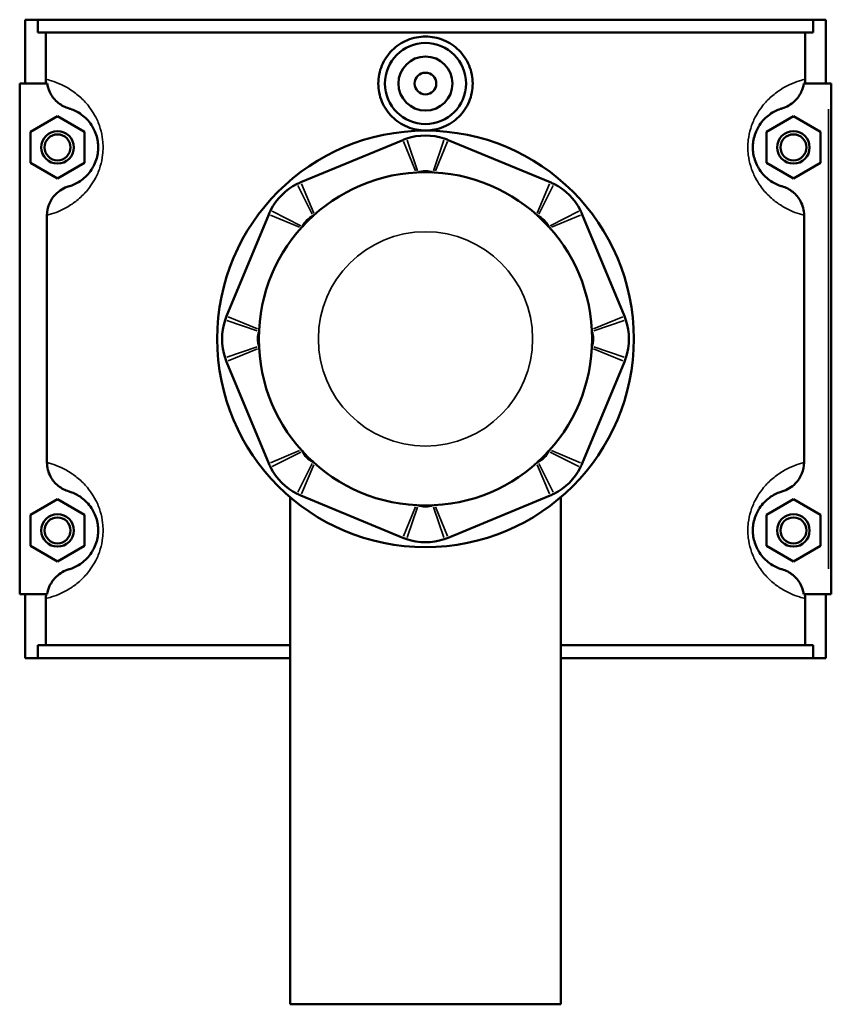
# Model space of a CAD drawing. Header units: millimetres. Extents: x -251 to 971, y -113 to 1155.
# Tile 9 of 9: x 387 to 537, y 823 to 1005. Entities that reach past the tile are written whole.
import ezdxf

# ---------------------------------------------------------------- set-up
doc = ezdxf.new("R2010")
doc.units = ezdxf.units.MM
doc.layers.add('Visible (ANSI)', color=7, linetype='Continuous', lineweight=50)
doc.layers.add('Visible Narrow (ANSI)', color=7, linetype='Continuous', lineweight=35)

msp = doc.modelspace()

# ---------------------------------------------------------------- linework, layer by layer
at = {"layer": 'Visible (ANSI)'}
for p, q in [((388.27, 1005.23), (388.27, 993.43)), ((388.27, 1005.23), (390.65, 1005.23)), ((390.65, 1005.23), (533.9, 1005.23)), ((390.65, 1002.87), (390.65, 1005.23)), ((533.9, 1005.23), (533.9, 1002.87)), ((533.9, 1005.23), (536.27, 1005.23)), ((536.27, 1005.23), (536.27, 993.43)), ((533.9, 1002.87), (390.65, 1002.87)), ((392.11, 994.22), (392.11, 1002.87)), ((532.44, 994.22), (532.44, 1002.87)), ((392.36, 993.43), (387.27, 993.43)), ((387.27, 993.43), (387.27, 899.03)), ((532.18, 993.43), (536.77, 993.43)), ((536.77, 993.43), (537.27, 993.43)), ((537.27, 899.03), (537.27, 993.43)), ((389.27, 984.52), (394.27, 987.41)), ((394.27, 987.41), (399.27, 984.52)), ((530.27, 987.41), (525.27, 984.52)), ((535.27, 984.52), (530.27, 987.41)), ((389.27, 978.75), (389.27, 984.52)), ((399.27, 984.52), (399.27, 978.75)), ((458.06, 982.99), (439.26, 975.2)), ((485.29, 975.2), (466.48, 982.99)), ((525.27, 984.52), (525.27, 978.75)), ((535.27, 978.75), (535.27, 984.52)), ((394.27, 975.86), (389.27, 978.75)), ((399.27, 978.75), (394.27, 975.86)), ((525.27, 978.75), (530.27, 975.86)), ((530.27, 975.86), (535.27, 978.75)), ((392.31, 969.09), (392.31, 923.37)), ((433.31, 969.25), (425.52, 950.44)), ((499.03, 950.44), (491.24, 969.25)), ((532.24, 923.37), (532.24, 969.09)), ((425.52, 942.02), (433.31, 923.22)), ((491.24, 923.22), (499.03, 942.02)), ((389.27, 913.72), (394.27, 916.61)), ((394.27, 916.61), (399.27, 913.72)), ((437.27, 916.95), (437.27, 823.23)), ((439.26, 917.27), (458.06, 909.48)), ((466.48, 909.48), (485.29, 917.27)), ((487.27, 916.95), (487.27, 823.23)), ((530.27, 916.61), (525.27, 913.72)), ((535.27, 913.72), (530.27, 916.61)), ((389.27, 907.95), (389.27, 913.72)), ((399.27, 913.72), (399.27, 907.95)), ((525.27, 913.72), (525.27, 907.95)), ((535.27, 907.95), (535.27, 913.72)), ((394.27, 905.06), (389.27, 907.95)), ((399.27, 907.95), (394.27, 905.06)), ((525.27, 907.95), (530.27, 905.06)), ((530.27, 905.06), (535.27, 907.95)), ((387.27, 899.03), (392.36, 899.03)), ((388.27, 899.03), (388.27, 887.23)), ((392.11, 889.59), (392.11, 898.24)), ((536.77, 899.03), (532.18, 899.03)), ((532.44, 889.59), (532.44, 898.24)), ((536.27, 899.03), (536.27, 887.23)), ((537.27, 899.03), (536.77, 899.03)), ((437.27, 889.59), (390.65, 889.59)), ((390.65, 887.23), (390.65, 889.59)), ((533.9, 889.59), (487.27, 889.59)), ((533.9, 889.59), (533.9, 887.23)), ((390.65, 887.23), (388.27, 887.23)), ((390.65, 887.23), (437.27, 887.23)), ((487.27, 887.23), (533.9, 887.23)), ((536.27, 887.23), (533.9, 887.23)), ((437.27, 823.23), (487.27, 823.23))]:
    msp.add_line(p, q, dxfattribs=at)
for centre, radius in [((462.27, 993.43), 7.5), ((462.27, 993.43), 5), ((462.27, 993.43), 2), ((394.27, 981.63), 3), ((462.27, 946.23), 38.5), ((530.27, 981.63), 3), ((394.27, 981.63), 2.4), ((530.27, 981.63), 2.4), ((462.27, 946.23), 30.8), ((394.27, 910.83), 3), ((530.27, 910.83), 3), ((394.27, 910.83), 2.4), ((530.27, 910.83), 2.4)]:
    msp.add_circle(centre, radius, dxfattribs=at)
for centre, radius, start, end in [((462.27, 972.83), 11, 71.5967, 108.4033), ((462.27, 972.83), 4.4, 71.5967, 108.4033), ((443.47, 965.04), 11, 116.5967, 153.4033), ((481.08, 965.04), 11, 26.5967, 63.4033), ((443.47, 965.04), 4.4, 116.5967, 153.4033), ((481.08, 965.04), 4.4, 26.5967, 63.4033), ((435.68, 946.23), 11, 161.5967, 198.4033), ((488.87, 946.23), 11, 341.5967, 18.4033), ((435.68, 946.23), 4.4, 161.5967, 198.4033), ((488.87, 946.23), 4.4, 341.5967, 18.4033), ((443.47, 927.43), 4.4, 206.5967, 243.4033), ((481.08, 927.43), 4.4, 296.5967, 333.4033), ((443.47, 927.43), 11, 206.5967, 243.4033), ((481.08, 927.43), 11, 296.5967, 333.4033), ((462.27, 919.64), 4.4, 251.5967, 288.4033), ((462.27, 919.64), 11, 251.5967, 288.4033)]:
    msp.add_arc(centre, radius, start, end, dxfattribs=at)
for points, knots in [([(471, 993.43), (471, 992.34), (470.78, 991.17), (469.88, 989.03), (469.21, 988.05), (467.66, 986.52), (466.68, 985.85), (464.53, 984.97), (463.37, 984.75), (461.18, 984.75), (460.01, 984.97), (457.87, 985.85), (456.89, 986.52), (455.34, 988.05), (454.66, 989.03), (453.77, 991.17), (453.55, 992.34), (453.55, 994.53), (453.77, 995.69), (454.66, 997.84), (455.34, 998.81), (456.89, 1000.35), (457.87, 1001.01), (460.01, 1001.9), (461.18, 1002.11), (463.37, 1002.11), (464.53, 1001.9), (466.68, 1001.01), (467.66, 1000.35), (469.21, 998.81), (469.88, 997.84), (470.78, 995.69), (471, 994.53), (471, 993.43)], [0, 0, 0, 0, 0.328444, 0.328444, 0.656888, 0.656888, 0.984923, 0.984923, 1.312958, 1.312958, 1.640993, 1.640993, 1.969028, 1.969028, 2.297472, 2.297472, 2.625916, 2.625916, 2.95436, 2.95436, 3.282804, 3.282804, 3.610839, 3.610839, 3.938874, 3.938874, 4.266909, 4.266909, 4.594944, 4.594944, 4.923388, 4.923388, 5.251832, 5.251832, 5.251832, 5.251832]), ([(392.36, 993.43), (392.4, 993.19), (392.44, 992.96), (392.62, 992.33), (392.77, 991.94), (393.32, 990.93), (393.8, 990.35), (394.98, 989.4), (395.66, 989.04), (396.39, 988.83)], [-0.6484773, -0.6484773, -0.6484773, -0.6484773, -0.5757058, -0.5757058, -0.452537, -0.452537, -0.2287038, -0.2287038, 0, 0, 0, 0]), ([(528.16, 988.83), (528.59, 988.95), (529.01, 989.13), (529.79, 989.58), (530.16, 989.85), (531.01, 990.66), (531.43, 991.24), (531.96, 992.39), (532.11, 992.9), (532.18, 993.43)], [-0.698132, -0.698132, -0.698132, -0.698132, -0.5629398, -0.5629398, -0.426968, -0.426968, -0.2113638, -0.2113638, -0.0503306, -0.0503306, -0.0503306, -0.0503306]), ([(396.39, 988.83), (396.49, 988.8), (396.59, 988.77), (396.98, 988.63), (397.29, 988.51), (397.97, 988.17), (398.33, 987.96), (399.03, 987.44), (399.36, 987.16), (399.98, 986.52), (400.27, 986.16), (400.73, 985.47), (400.9, 985.17), (401.23, 984.47), (401.38, 984.07), (401.61, 983.26), (401.69, 982.85), (401.76, 982.17), (401.77, 981.9), (401.77, 981.63), (401.77, 981.36), (401.76, 981.1), (401.69, 980.41), (401.61, 980), (401.38, 979.19), (401.23, 978.79), (400.9, 978.1), (400.73, 977.79), (400.27, 977.1), (399.98, 976.75), (399.36, 976.1), (399.03, 975.82), (398.33, 975.31), (397.97, 975.1), (397.29, 974.76), (396.98, 974.63), (396.59, 974.5), (396.49, 974.47), (396.39, 974.44)], [0.661778, 0.661778, 0.661778, 0.661778, 0.891026, 0.891026, 1.441714, 1.441714, 1.956605, 1.956605, 2.374479, 2.374479, 2.734939, 2.734939, 2.968372, 2.968372, 3.221448, 3.221448, 3.444472, 3.444472, 3.583862, 3.583862, 3.583862, 3.723252, 3.723252, 3.946276, 3.946276, 4.199353, 4.199353, 4.432786, 4.432786, 4.793245, 4.793245, 5.21112, 5.21112, 5.726011, 5.726011, 6.276699, 6.276699, 6.505946, 6.505946, 6.505946, 6.505946]), ([(528.16, 974.44), (528.06, 974.47), (527.95, 974.5), (527.57, 974.63), (527.26, 974.76), (526.58, 975.1), (526.21, 975.31), (525.52, 975.82), (525.19, 976.1), (524.57, 976.75), (524.28, 977.1), (523.82, 977.79), (523.65, 978.1), (523.32, 978.79), (523.17, 979.19), (522.94, 980), (522.86, 980.41), (522.79, 981.1), (522.77, 981.36), (522.77, 981.63), (522.77, 981.9), (522.79, 982.17), (522.86, 982.85), (522.94, 983.26), (523.17, 984.07), (523.32, 984.47), (523.65, 985.17), (523.82, 985.47), (524.28, 986.16), (524.57, 986.52), (525.19, 987.16), (525.52, 987.44), (526.21, 987.96), (526.58, 988.17), (527.26, 988.51), (527.57, 988.63), (527.95, 988.77), (528.06, 988.8), (528.16, 988.83)], [0.661778, 0.661778, 0.661778, 0.661778, 0.891024, 0.891024, 1.441714, 1.441714, 1.956605, 1.956605, 2.374479, 2.374479, 2.734939, 2.734939, 2.968372, 2.968372, 3.221448, 3.221448, 3.444472, 3.444472, 3.583862, 3.583862, 3.583862, 3.723252, 3.723252, 3.946276, 3.946276, 4.199352, 4.199352, 4.432785, 4.432785, 4.793245, 4.793245, 5.211119, 5.211119, 5.72601, 5.72601, 6.2767, 6.2767, 6.505946, 6.505946, 6.505946, 6.505946]), ([(458.8, 983.26), (458.68, 983.22), (458.55, 983.18), (458.31, 983.09), (458.18, 983.04), (458.06, 982.99)], [0.32119874, 0.32119874, 0.32119874, 0.32119874, 0.35694891, 0.35694891, 0.39269908, 0.39269908, 0.39269908, 0.39269908]), ([(466.48, 982.99), (466.36, 983.04), (466.24, 983.09), (465.99, 983.18), (465.87, 983.22), (465.75, 983.26)], [-0.39269908, -0.39269908, -0.39269908, -0.39269908, -0.35694891, -0.35694891, -0.32119874, -0.32119874, -0.32119874, -0.32119874]), ([(396.39, 974.44), (395.92, 974.3), (395.46, 974.1), (394.62, 973.59), (394.23, 973.28), (393.38, 972.41), (392.98, 971.81), (392.45, 970.49), (392.31, 969.79), (392.31, 969.09)], [-0.7224408, -0.7224408, -0.7224408, -0.7224408, -0.5746891, -0.5746891, -0.4260435, -0.4260435, -0.2110445, -0.2110445, 0, 0, 0, 0]), ([(439.26, 975.2), (439.14, 975.15), (439.02, 975.1), (438.78, 974.99), (438.66, 974.93), (438.54, 974.87)], [-0.39269908, -0.39269908, -0.39269908, -0.39269908, -0.35694891, -0.35694891, -0.32119874, -0.32119874, -0.32119874, -0.32119874]), ([(486, 974.87), (485.89, 974.93), (485.77, 974.99), (485.53, 975.1), (485.41, 975.15), (485.29, 975.2)], [0.32119874, 0.32119874, 0.32119874, 0.32119874, 0.35694891, 0.35694891, 0.39269908, 0.39269908, 0.39269908, 0.39269908]), ([(532.24, 969.09), (532.24, 969.54), (532.18, 969.99), (531.96, 970.86), (531.79, 971.28), (531.22, 972.34), (530.74, 972.92), (529.57, 973.87), (528.89, 974.22), (528.16, 974.44)], [-0.7231392, -0.7231392, -0.7231392, -0.7231392, -0.5878857, -0.5878857, -0.452537, -0.452537, -0.2287038, -0.2287038, 0, 0, 0, 0]), ([(433.63, 969.96), (433.57, 969.84), (433.52, 969.73), (433.41, 969.49), (433.36, 969.37), (433.31, 969.25)], [0.32119874, 0.32119874, 0.32119874, 0.32119874, 0.35694891, 0.35694891, 0.39269908, 0.39269908, 0.39269908, 0.39269908]), ([(491.24, 969.25), (491.19, 969.37), (491.14, 969.49), (491.03, 969.73), (490.97, 969.84), (490.91, 969.96)], [-0.39269908, -0.39269908, -0.39269908, -0.39269908, -0.35694891, -0.35694891, -0.32119874, -0.32119874, -0.32119874, -0.32119874]), ([(425.52, 950.44), (425.47, 950.32), (425.42, 950.2), (425.33, 949.95), (425.28, 949.83), (425.24, 949.71)], [-0.39269908, -0.39269908, -0.39269908, -0.39269908, -0.35694891, -0.35694891, -0.32119874, -0.32119874, -0.32119874, -0.32119874]), ([(499.3, 949.71), (499.26, 949.83), (499.22, 949.95), (499.13, 950.2), (499.08, 950.32), (499.03, 950.44)], [0.32119874, 0.32119874, 0.32119874, 0.32119874, 0.35694891, 0.35694891, 0.39269908, 0.39269908, 0.39269908, 0.39269908]), ([(425.24, 942.76), (425.28, 942.64), (425.33, 942.51), (425.42, 942.27), (425.47, 942.14), (425.52, 942.02)], [0.32119874, 0.32119874, 0.32119874, 0.32119874, 0.35694891, 0.35694891, 0.39269908, 0.39269908, 0.39269908, 0.39269908]), ([(499.03, 942.02), (499.08, 942.14), (499.13, 942.27), (499.22, 942.51), (499.26, 942.64), (499.3, 942.76)], [-0.39269908, -0.39269908, -0.39269908, -0.39269908, -0.35694891, -0.35694891, -0.32119874, -0.32119874, -0.32119874, -0.32119874]), ([(392.31, 923.37), (392.31, 922.92), (392.37, 922.48), (392.59, 921.6), (392.75, 921.18), (393.32, 920.13), (393.8, 919.55), (394.98, 918.6), (395.66, 918.24), (396.39, 918.03)], [-0.7231392, -0.7231392, -0.7231392, -0.7231392, -0.5878857, -0.5878857, -0.452537, -0.452537, -0.2287038, -0.2287038, 0, 0, 0, 0]), ([(433.31, 923.22), (433.36, 923.1), (433.41, 922.98), (433.52, 922.74), (433.57, 922.62), (433.63, 922.5)], [-0.39269908, -0.39269908, -0.39269908, -0.39269908, -0.35694891, -0.35694891, -0.32119874, -0.32119874, -0.32119874, -0.32119874]), ([(490.91, 922.5), (490.97, 922.62), (491.03, 922.74), (491.14, 922.98), (491.19, 923.1), (491.24, 923.22)], [0.32119874, 0.32119874, 0.32119874, 0.32119874, 0.35694891, 0.35694891, 0.39269908, 0.39269908, 0.39269908, 0.39269908]), ([(528.16, 918.03), (528.63, 918.17), (529.08, 918.37), (529.93, 918.87), (530.32, 919.18), (531.17, 920.05), (531.56, 920.66), (532.1, 921.97), (532.24, 922.67), (532.24, 923.37)], [-0.7224408, -0.7224408, -0.7224408, -0.7224408, -0.5746891, -0.5746891, -0.4260435, -0.4260435, -0.2110445, -0.2110445, 0, 0, 0, 0]), ([(396.39, 918.03), (396.49, 918), (396.59, 917.97), (396.98, 917.83), (397.29, 917.71), (397.97, 917.37), (398.33, 917.16), (399.03, 916.64), (399.36, 916.36), (399.98, 915.72), (400.27, 915.36), (400.73, 914.67), (400.9, 914.37), (401.23, 913.67), (401.38, 913.27), (401.61, 912.46), (401.69, 912.05), (401.76, 911.37), (401.77, 911.1), (401.77, 910.83), (401.77, 910.56), (401.76, 910.3), (401.69, 909.61), (401.61, 909.2), (401.38, 908.39), (401.23, 907.99), (400.9, 907.3), (400.73, 906.99), (400.27, 906.3), (399.98, 905.95), (399.36, 905.3), (399.03, 905.02), (398.33, 904.51), (397.97, 904.3), (397.29, 903.96), (396.98, 903.83), (396.59, 903.7), (396.49, 903.67), (396.39, 903.64)], [0.661778, 0.661778, 0.661778, 0.661778, 0.891026, 0.891026, 1.441714, 1.441714, 1.956605, 1.956605, 2.374479, 2.374479, 2.734939, 2.734939, 2.968372, 2.968372, 3.221448, 3.221448, 3.444472, 3.444472, 3.583862, 3.583862, 3.583862, 3.723252, 3.723252, 3.946276, 3.946276, 4.199353, 4.199353, 4.432786, 4.432786, 4.793245, 4.793245, 5.211119, 5.211119, 5.726011, 5.726011, 6.276699, 6.276699, 6.505946, 6.505946, 6.505946, 6.505946]), ([(438.54, 917.59), (438.66, 917.53), (438.78, 917.48), (439.02, 917.37), (439.14, 917.32), (439.26, 917.27)], [0.32119874, 0.32119874, 0.32119874, 0.32119874, 0.35694891, 0.35694891, 0.39269908, 0.39269908, 0.39269908, 0.39269908]), ([(485.29, 917.27), (485.41, 917.32), (485.53, 917.37), (485.77, 917.48), (485.89, 917.53), (486, 917.59)], [-0.39269908, -0.39269908, -0.39269908, -0.39269908, -0.35694891, -0.35694891, -0.32119874, -0.32119874, -0.32119874, -0.32119874]), ([(528.16, 903.64), (528.06, 903.67), (527.95, 903.7), (527.57, 903.83), (527.26, 903.96), (526.58, 904.3), (526.21, 904.51), (525.52, 905.02), (525.19, 905.3), (524.57, 905.95), (524.28, 906.3), (523.82, 906.99), (523.65, 907.3), (523.32, 907.99), (523.17, 908.39), (522.94, 909.2), (522.86, 909.61), (522.79, 910.3), (522.77, 910.56), (522.77, 910.83), (522.77, 911.1), (522.79, 911.37), (522.86, 912.05), (522.94, 912.46), (523.17, 913.27), (523.32, 913.67), (523.65, 914.37), (523.82, 914.67), (524.28, 915.36), (524.57, 915.72), (525.19, 916.36), (525.52, 916.64), (526.21, 917.16), (526.58, 917.37), (527.26, 917.71), (527.57, 917.83), (527.95, 917.97), (528.06, 918), (528.16, 918.03)], [0.661492, 0.661492, 0.661492, 0.661492, 0.890716, 0.890716, 1.441433, 1.441433, 1.956323, 1.956323, 2.374196, 2.374196, 2.734655, 2.734655, 2.968086, 2.968086, 3.221162, 3.221162, 3.444186, 3.444186, 3.583576, 3.583576, 3.583576, 3.722966, 3.722966, 3.945989, 3.945989, 4.199065, 4.199065, 4.432497, 4.432497, 4.792955, 4.792955, 5.210828, 5.210828, 5.725718, 5.725718, 6.276436, 6.276436, 6.50566, 6.50566, 6.50566, 6.50566]), ([(458.06, 909.48), (458.18, 909.43), (458.31, 909.38), (458.55, 909.29), (458.68, 909.24), (458.8, 909.2)], [-0.39269908, -0.39269908, -0.39269908, -0.39269908, -0.35694891, -0.35694891, -0.32119874, -0.32119874, -0.32119874, -0.32119874]), ([(465.75, 909.2), (465.87, 909.24), (465.99, 909.29), (466.24, 909.38), (466.36, 909.43), (466.48, 909.48)], [0.32119874, 0.32119874, 0.32119874, 0.32119874, 0.35694891, 0.35694891, 0.39269908, 0.39269908, 0.39269908, 0.39269908]), ([(396.39, 903.64), (395.96, 903.51), (395.54, 903.33), (394.76, 902.88), (394.39, 902.61), (393.54, 901.81), (393.11, 901.22), (392.59, 900.08), (392.44, 899.56), (392.36, 899.03)], [-0.698132, -0.698132, -0.698132, -0.698132, -0.5629398, -0.5629398, -0.426968, -0.426968, -0.2113638, -0.2113638, -0.0503306, -0.0503306, -0.0503306, -0.0503306]), ([(532.18, 899.03), (532.15, 899.27), (532.1, 899.51), (531.93, 900.14), (531.77, 900.52), (531.22, 901.54), (530.74, 902.12), (529.57, 903.07), (528.89, 903.42), (528.16, 903.64)], [-0.6484773, -0.6484773, -0.6484773, -0.6484773, -0.5757058, -0.5757058, -0.452537, -0.452537, -0.2287038, -0.2287038, 0, 0, 0, 0])]:
    msp.add_open_spline(points, degree=3, knots=knots, dxfattribs=at)
for points in [[(392.17, 993.43), (392.13, 993.69), (392.11, 993.96), (392.11, 994.22)], [(532.44, 994.22), (532.44, 993.96), (532.42, 993.69), (532.38, 993.43)], [(392.11, 898.24), (392.11, 898.51), (392.13, 898.77), (392.17, 899.03)], [(532.38, 899.03), (532.42, 898.77), (532.44, 898.51), (532.44, 898.24)]]:
    msp.add_open_spline(points, degree=3, dxfattribs=at)
at = {"layer": 'Visible Narrow (ANSI)'}
for p, q in [((536.77, 988.71), (536.77, 903.75)), ((458.9, 982.95), (460.78, 977.31)), ((463.77, 977.31), (465.64, 982.95)), ((458.19, 982.69), (460.43, 977.28)), ((464.12, 977.28), (466.36, 982.69)), ((441.35, 969.27), (438.69, 974.58)), ((441.62, 969.5), (439.38, 974.9)), ((485.16, 974.9), (482.92, 969.5)), ((485.85, 974.58), (483.2, 969.27)), ((433.61, 969.12), (439.01, 966.88)), ((433.93, 969.81), (439.24, 967.15)), ((485.31, 967.15), (490.62, 969.81)), ((485.54, 966.88), (490.94, 969.12)), ((431.22, 948.08), (425.82, 950.32)), ((498.73, 950.32), (493.33, 948.08)), ((431.19, 947.73), (425.56, 949.6)), ((498.99, 949.6), (493.36, 947.73)), ((425.56, 942.86), (431.19, 944.74)), ((493.36, 944.74), (498.99, 942.86)), ((425.82, 942.15), (431.22, 944.39)), ((493.33, 944.39), (498.73, 942.15)), ((439.01, 925.58), (433.61, 923.34)), ((439.24, 925.31), (433.93, 922.65)), ((490.62, 922.65), (485.31, 925.31)), ((490.94, 923.34), (485.54, 925.58)), ((438.69, 917.89), (441.35, 923.2)), ((439.38, 917.57), (441.62, 922.97)), ((482.92, 922.97), (485.16, 917.57)), ((483.2, 923.2), (485.85, 917.89)), ((460.43, 915.18), (458.19, 909.78)), ((460.78, 915.15), (458.9, 909.51)), ((465.64, 909.51), (463.77, 915.15)), ((466.36, 909.78), (464.12, 915.18))]:
    msp.add_line(p, q, dxfattribs=at)
msp.add_circle((462.27, 946.23), 19.8, dxfattribs=at)
for points, knots in [([(392.31, 969.09), (392.57, 969.15), (392.86, 969.23), (393.69, 969.5), (394.27, 969.71), (395.55, 970.3), (396.23, 970.67), (397.54, 971.56), (398.16, 972.04), (399.32, 973.17), (399.87, 973.78), (400.72, 974.98), (401.05, 975.5), (401.66, 976.71), (401.95, 977.4), (402.37, 978.81), (402.52, 979.52), (402.66, 980.7), (402.69, 981.17), (402.69, 981.63), (402.69, 982.1), (402.66, 982.56), (402.52, 983.75), (402.37, 984.45), (401.95, 985.87), (401.66, 986.56), (401.05, 987.76), (400.72, 988.28), (399.87, 989.49), (399.32, 990.1), (398.16, 991.22), (397.54, 991.7), (396.23, 992.6), (395.55, 992.96), (394.27, 993.55), (393.69, 993.77), (392.77, 994.06), (392.41, 994.15), (392.11, 994.22)], [-6.622375, -6.622375, -6.622375, -6.622375, -6.276699, -6.276699, -5.726011, -5.726011, -5.21112, -5.21112, -4.793245, -4.793245, -4.432786, -4.432786, -4.199353, -4.199353, -3.946276, -3.946276, -3.723252, -3.723252, -3.583862, -3.583862, -3.583862, -3.444472, -3.444472, -3.221448, -3.221448, -2.968372, -2.968372, -2.734939, -2.734939, -2.374479, -2.374479, -1.956605, -1.956605, -1.441714, -1.441714, -0.891026, -0.891026, -0.450998, -0.450998, -0.450998, -0.450998]), ([(532.44, 994.22), (532.13, 994.15), (531.78, 994.06), (530.86, 993.77), (530.27, 993.55), (529, 992.96), (528.32, 992.6), (527.01, 991.7), (526.39, 991.22), (525.22, 990.1), (524.68, 989.49), (523.82, 988.28), (523.5, 987.76), (522.89, 986.56), (522.6, 985.87), (522.17, 984.45), (522.02, 983.75), (521.88, 982.56), (521.86, 982.1), (521.86, 981.63), (521.86, 981.17), (521.88, 980.7), (522.02, 979.52), (522.17, 978.81), (522.6, 977.4), (522.89, 976.71), (523.5, 975.5), (523.82, 974.98), (524.68, 973.78), (525.22, 973.17), (526.39, 972.04), (527.01, 971.56), (528.32, 970.67), (529, 970.3), (530.27, 969.71), (530.86, 969.5), (531.69, 969.23), (531.98, 969.15), (532.24, 969.09)], [-6.716726, -6.716726, -6.716726, -6.716726, -6.2767, -6.2767, -5.72601, -5.72601, -5.211119, -5.211119, -4.793245, -4.793245, -4.432785, -4.432785, -4.199352, -4.199352, -3.946276, -3.946276, -3.723252, -3.723252, -3.583862, -3.583862, -3.583862, -3.444472, -3.444472, -3.221448, -3.221448, -2.968372, -2.968372, -2.734939, -2.734939, -2.374479, -2.374479, -1.956605, -1.956605, -1.441714, -1.441714, -0.891024, -0.891024, -0.545349, -0.545349, -0.545349, -0.545349]), ([(392.11, 898.24), (392.41, 898.31), (392.77, 898.41), (393.69, 898.7), (394.27, 898.91), (395.55, 899.5), (396.23, 899.87), (397.54, 900.76), (398.16, 901.24), (399.32, 902.37), (399.87, 902.98), (400.72, 904.18), (401.05, 904.7), (401.66, 905.91), (401.95, 906.6), (402.37, 908.01), (402.52, 908.72), (402.66, 909.9), (402.69, 910.37), (402.69, 910.83), (402.69, 911.3), (402.66, 911.76), (402.52, 912.95), (402.37, 913.65), (401.95, 915.07), (401.66, 915.76), (401.05, 916.96), (400.72, 917.48), (399.87, 918.69), (399.32, 919.3), (398.16, 920.42), (397.54, 920.9), (396.23, 921.8), (395.55, 922.16), (394.27, 922.75), (393.69, 922.97), (392.86, 923.23), (392.57, 923.31), (392.31, 923.37)], [-6.716726, -6.716726, -6.716726, -6.716726, -6.276699, -6.276699, -5.726011, -5.726011, -5.211119, -5.211119, -4.793245, -4.793245, -4.432786, -4.432786, -4.199353, -4.199353, -3.946276, -3.946276, -3.723252, -3.723252, -3.583862, -3.583862, -3.583862, -3.444472, -3.444472, -3.221448, -3.221448, -2.968372, -2.968372, -2.734939, -2.734939, -2.374479, -2.374479, -1.956605, -1.956605, -1.441714, -1.441714, -0.891026, -0.891026, -0.545349, -0.545349, -0.545349, -0.545349]), ([(532.24, 923.37), (531.98, 923.31), (531.69, 923.23), (530.86, 922.97), (530.27, 922.75), (529, 922.16), (528.32, 921.8), (527.01, 920.9), (526.39, 920.42), (525.22, 919.3), (524.68, 918.69), (523.82, 917.48), (523.5, 916.96), (522.89, 915.76), (522.6, 915.07), (522.17, 913.65), (522.02, 912.95), (521.88, 911.76), (521.86, 911.3), (521.86, 910.83), (521.86, 910.37), (521.88, 909.9), (522.02, 908.72), (522.17, 908.01), (522.6, 906.6), (522.89, 905.91), (523.5, 904.7), (523.82, 904.18), (524.68, 902.98), (525.22, 902.37), (526.39, 901.24), (527.01, 900.76), (528.32, 899.87), (529, 899.5), (530.27, 898.91), (530.86, 898.7), (531.78, 898.41), (532.13, 898.31), (532.44, 898.24)], [-6.622089, -6.622089, -6.622089, -6.622089, -6.276436, -6.276436, -5.725718, -5.725718, -5.210828, -5.210828, -4.792955, -4.792955, -4.432497, -4.432497, -4.199065, -4.199065, -3.945989, -3.945989, -3.722966, -3.722966, -3.583576, -3.583576, -3.583576, -3.444186, -3.444186, -3.221162, -3.221162, -2.968086, -2.968086, -2.734655, -2.734655, -2.374196, -2.374196, -1.956323, -1.956323, -1.441433, -1.441433, -0.890716, -0.890716, -0.450711, -0.450711, -0.450711, -0.450711])]:
    msp.add_open_spline(points, degree=3, knots=knots, dxfattribs=at)

doc.saveas('drawing.dxf')
